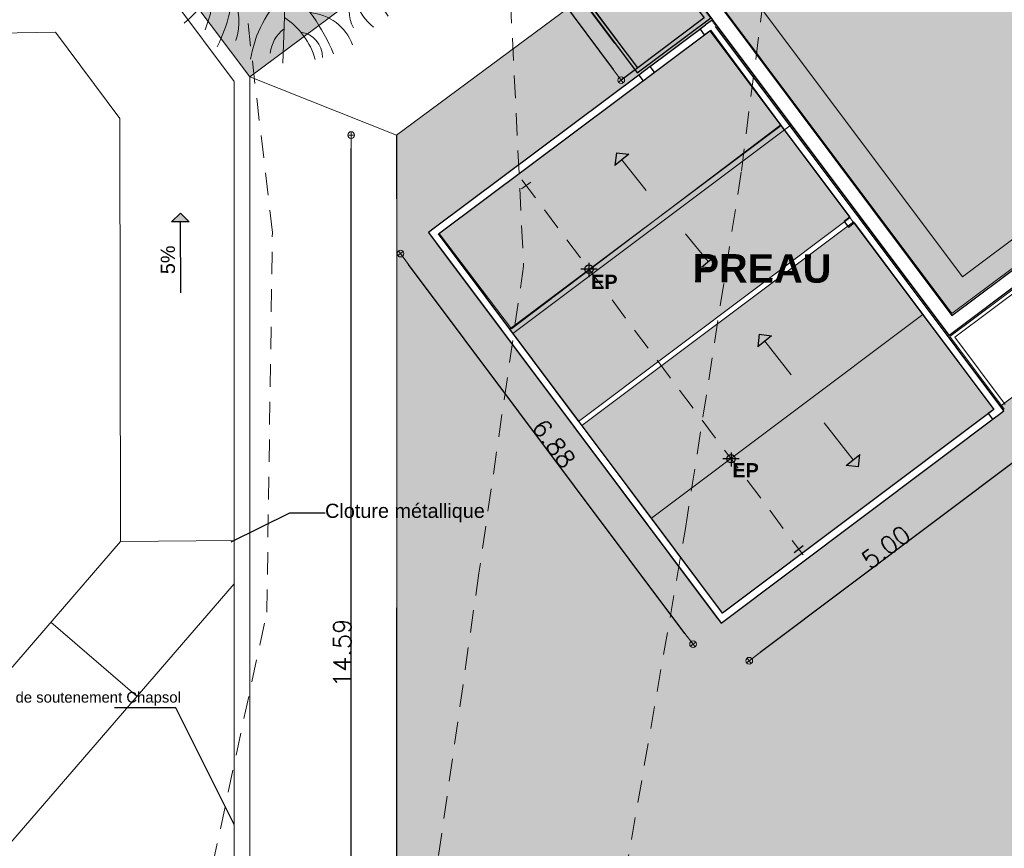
# Model space of a CAD drawing. Extents: x -155768 to 32626, y 53734 to 472609.
# Tile 9 of 33: x -113960 to -100086, y 123092 to 134769. Entities that reach past the tile are written whole.
import ezdxf

# ---------------------------------------------------------------- set-up
doc = ezdxf.new("R2010")
doc.units = 0
doc.header["$MEASUREMENT"] = 0
doc.set_wipeout_variables(frame=1)
doc.linetypes.add('Discontinu', pattern=[529.166651, 317.499995, -211.666656])
doc.linetypes.add('Wipeout_Contour', pattern=[1000, 0, -1000])
for name, color, linetype in [('Cotat 1_200', 7, 'Continuous'), ('Cotes de niveaux', 7, 'Continuous'), ('Lignes2D', 7, 'Continuous'), ('Limites', 7, 'Continuous'), ('Mobiliers', 7, 'Continuous'), ('Murs Périphériques', 7, 'Continuous'), ('Plancher béton', 7, 'Continuous'), ('Sols Exter', 7, 'Continuous'), ('Texte 2D', 7, 'Continuous'), ('Toiture Terrasse', 7, 'Continuous'), ('Voirie nouvelle', 7, 'Continuous'), ('Voirie éxistante', 7, 'Continuous'), ('Végétation', 7, 'Continuous')]:
    doc.layers.add(name, color=color, linetype=linetype)
doc.styles.get("Standard").update_dxf_attribs({"font": 'txt', "bigfont": 'BIGFONT.SHX'})
doc.styles.add('STYLE_GENERE_1', font='arial.ttf')
doc.styles.add('STYLE_GENERE_4', font='arialbd.ttf')
doc.dimstyles.new('STYLE_GENERE__1', dxfattribs={"dimtxt": 250, "dimasz": 190, "dimexe": 0.18, "dimexo": 0, "dimgap": 0.09, "dimtad": 1, "dimlfac": 0.001, "dimzin": 0, "dimdsep": 46, "dimtxsty": 'Standard', "dimblk": 'ARROWHEAD_7', "dimblk1": 'ARROWHEAD_7', "dimblk2": 'ARROWHEAD_7', "dimcen": 0.09, "dimclrd": 59, "dimclre": 59, "dimclrt": 59, "dimadec": 0, "dimazin": 0, "dimtfac": 1, "dimtdec": 4, "dimtmove": 2, "dimatfit": 3, "dimfxl": 1, "dimtolj": 1, "dimtzin": 0, "dimarcsym": 0})
doc.dimstyles.new('STYLE_GENERE__2', dxfattribs={"dimtxt": 250, "dimasz": 190, "dimexe": 0.18, "dimexo": 0, "dimgap": 0.09, "dimtad": 1, "dimlfac": 0.001, "dimzin": 0, "dimdsep": 46, "dimtxsty": 'Standard', "dimblk": 'ARROWHEAD_7', "dimcen": 0.09, "dimclrd": 256, "dimclre": 256, "dimclrt": 256, "dimadec": 0, "dimazin": 0, "dimtfac": 1, "dimtmove": 0, "dimatfit": 3, "dimfxl": 1, "dimfxlon": 1, "dimtolj": 1, "dimtzin": 0, "dimlwe": -1, "dimarcsym": 0})
doc.dimstyles.new('STYLE_GENERE__6', dxfattribs={"dimtxt": 0.18, "dimasz": 456, "dimexe": 0.18, "dimexo": 0.0625, "dimgap": 0.09, "dimtad": 0, "dimtih": 1, "dimtoh": 1, "dimdec": 4, "dimzin": 0, "dimdsep": 46, "dimcen": 0.09, "dimadec": 0, "dimazin": 0, "dimtfac": 1, "dimtdec": 4, "dimtmove": 0, "dimatfit": 3, "dimldrblk": 'ARROWHEAD_5', "dimfxl": 1, "dimtolj": 1, "dimtzin": 0, "dimarcsym": 0})

# ---------------------------------------------------------------- blocks, each defined once
blk = doc.blocks.new('Dalle_22', base_point=(-24005, -41551))
at = {"layer": 'Plancher béton', "linetype": 'Continuous', "lineweight": 9}
blk.add_hatch(color=9, dxfattribs=at).paths.add_polyline_path([(-24005, -41551), (-10211, -41551), (-10201, -26302), (-12841, -26302), (-12841, -23965), (-14606, -21607), (-12390, -19956), (-19530, -10422), (-30306, -18496), (-24004, -26941)], flags=0)
at = {"layer": 'Plancher béton', "color": 128, "linetype": 'Continuous', "lineweight": 9, "flags": 128}
blk.add_lwpolyline([(-24005, -41551), (-10211, -41551), (-10201, -26302), (-12841, -26302), (-12841, -23965), (-14606, -21607), (-12390, -19956), (-19530, -10422), (-30306, -18496), (-24004, -26941)], close=True, dxfattribs=at)
blk = doc.blocks.new('Dalle_18', base_point=(-23553, -41234))
at = {"layer": 'Plancher béton', "linetype": 'Continuous', "lineweight": 9}
blk.add_hatch(color=81, dxfattribs=at).paths.add_polyline_path([(-23553, -41234), (-17453, -41234), (-17453, -25600), (-25205, -15212), (-29791, -18644), (-23554, -26965)], flags=0)
at = {"layer": 'Plancher béton', "color": 128, "linetype": 'Continuous', "lineweight": 9, "flags": 128}
blk.add_lwpolyline([(-23553, -41234), (-17453, -41234), (-17453, -25600), (-25205, -15212), (-29791, -18644), (-23554, -26965)], close=True, dxfattribs=at)
blk = doc.blocks.new('Dalle_37', base_point=(-26139, -15100))
at = {"layer": 'Végétation', "linetype": 'Continuous', "lineweight": 60}
h = blk.add_hatch(color=255, dxfattribs=at)
h.paths.add_polyline_path([(-26139, -15100), (-21325, -11497), (-22102, -10459), (-26916, -14062)], flags=0)
h.paths.add_polyline_path([(-23227, -11366), (-22114, -10534), (-21411, -11474), (-22525, -12306)], flags=0)
h.paths.add_polyline_path([(-24294, -12161), (-23267, -11393), (-22565, -12331), (-23593, -13099), (-23589, -13103), (-25106, -14237), (-25810, -13294), (-24294, -12161)], flags=0)
h.paths.add_polyline_path([(-25859, -13327), (-25152, -14264), (-26138, -15007), (-26844, -14069)], flags=0)
at = {"layer": 'Végétation', "linetype": 'Continuous', "flags": 128}
for points in [[(-26139, -15100), (-21325, -11497), (-22102, -10459), (-26916, -14062)], [(-23227, -11366), (-22114, -10534), (-21411, -11474), (-22525, -12306)], [(-24294, -12161), (-23267, -11393), (-22565, -12331), (-23593, -13099), (-23589, -13103), (-25106, -14237), (-25810, -13294), (-24294, -12161)], [(-25859, -13327), (-25152, -14264), (-26138, -15007), (-26844, -14069)]]:
    blk.add_lwpolyline(points, close=True, dxfattribs=at)
blk = doc.blocks.new('Mur_133', base_point=(-31677, -19229))
at = {"color": 254, "linetype": 'Wipeout_Contour', "lineweight": 0, "ltscale": 149648.209526}
blk.add_wipeout([(-31657, -19089), (-34529, -15264), (-34669, -15244), (-31677, -19229)], dxfattribs=at).dxf.layer = 'Murs Périphériques'
at = {"layer": 'Murs Périphériques', "linetype": 'Continuous'}
for p, q in [((-34669, -15244), (-31677, -19229)), ((-31657, -19089), (-34529, -15264))]:
    blk.add_line(p, q, dxfattribs=at)
blk = doc.blocks.new('Mur_132', base_point=(-26180, -15107))
at = {"color": 254, "linetype": 'Wipeout_Contour', "lineweight": 0, "ltscale": 123029.937962}
blk.add_wipeout([(-26180, -15107), (-29104, -11200), (-29184, -11260), (-26320, -15086)], dxfattribs=at).dxf.layer = 'Murs Périphériques'
at = {"layer": 'Murs Périphériques', "linetype": 'Continuous'}
for p, q in [((-26180, -15107), (-29104, -11200)), ((-29184, -11260), (-26320, -15086))]:
    blk.add_line(p, q, dxfattribs=at)
blk = doc.blocks.new('Mur_130', base_point=(-34669, -15244))
at = {"color": 254, "linetype": 'Wipeout_Contour', "lineweight": 0, "ltscale": 138021.994044}
blk.add_wipeout([(-34529, -15264), (-29104, -11200), (-29164, -11120), (-34669, -15244)], dxfattribs=at).dxf.layer = 'Murs Périphériques'
at = {"layer": 'Murs Périphériques', "linetype": 'Continuous'}
for p, q in [((-29164, -11120), (-34669, -15244)), ((-29104, -11200), (-29164, -11120)), ((-34529, -15264), (-29184, -11260))]:
    blk.add_line(p, q, dxfattribs=at)
blk = doc.blocks.new('Mur_129', base_point=(-31677, -19229))
at = {"color": 254, "linetype": 'Wipeout_Contour', "lineweight": 0, "ltscale": 134586.55781}
blk.add_wipeout([(-31677, -19229), (-26180, -15107), (-26320, -15086), (-31657, -19089)], dxfattribs=at).dxf.layer = 'Murs Périphériques'
at = {"layer": 'Murs Périphériques', "linetype": 'Continuous'}
for p, q in [((-31677, -19229), (-26180, -15107)), ((-26320, -15086), (-31657, -19089))]:
    blk.add_line(p, q, dxfattribs=at)
blk = doc.blocks.new('Mur_494', base_point=(-31677, -19228))
at = {"color": 254, "linetype": 'Wipeout_Contour', "lineweight": 0, "ltscale": 148084.97792}
blk.add_wipeout([(-31657, -19088), (-31717, -19008), (-31797, -19069), (-31737, -19148)], dxfattribs=at).dxf.layer = 'Murs Périphériques'
at = {"layer": 'Murs Périphériques', "linetype": 'Continuous'}
for p, q in [((-31717, -19008), (-31797, -19069)), ((-31797, -19069), (-31737, -19148)), ((-31657, -19088), (-31717, -19008))]:
    blk.add_line(p, q, dxfattribs=at)
blk = doc.blocks.new('Mur_493', base_point=(-26906, -14304))
at = {"color": 254, "linetype": 'Wipeout_Contour', "lineweight": 0, "ltscale": 121752.962311}
blk.add_wipeout([(-26826, -14244), (-26946, -14084), (-27026, -14144), (-26906, -14304)], dxfattribs=at).dxf.layer = 'Murs Périphériques'
at = {"layer": 'Murs Périphériques', "linetype": 'Continuous'}
for p, q in [((-26946, -14084), (-27026, -14144)), ((-27026, -14144), (-26906, -14304)), ((-26826, -14244), (-26946, -14084)), ((-26906, -14304), (-26826, -14244))]:
    blk.add_line(p, q, dxfattribs=at)
blk = doc.blocks.new('Mur_492', base_point=(-26260, -15167))
at = {"color": 254, "linetype": 'Wipeout_Contour', "lineweight": 0, "ltscale": 121176.707241}
blk.add_wipeout([(-26300, -14947), (-26380, -15007), (-26321, -15086), (-26241, -15026)], dxfattribs=at).dxf.layer = 'Murs Périphériques'
at = {"layer": 'Murs Périphériques', "linetype": 'Continuous'}
for p, q in [((-26300, -14947), (-26380, -15007)), ((-26241, -15026), (-26300, -14947)), ((-26380, -15007), (-26321, -15086))]:
    blk.add_line(p, q, dxfattribs=at)
blk = doc.blocks.new('Mur_491', base_point=(-31677, -19229))
at = {"color": 254, "linetype": 'Wipeout_Contour', "lineweight": 0, "ltscale": 141510.80944}
blk.add_wipeout([(-31737, -19149), (-31677, -19229), (-28969, -17198), (-29029, -17118)], dxfattribs=at).dxf.layer = 'Murs Périphériques'
at = {"layer": 'Murs Périphériques', "linetype": 'Continuous'}
for p, q in [((-29029, -17118), (-31657, -19088)), ((-31737, -19148), (-31737, -19149)), ((-31737, -19149), (-31677, -19229))]:
    blk.add_line(p, q, dxfattribs=at)
at = {"color": 254, "linetype": 'Wipeout_Contour', "lineweight": 0, "ltscale": 127653.599181}
blk.add_wipeout([(-28949, -17058), (-28889, -17138), (-26180, -15106), (-26240, -15026)], dxfattribs=at).dxf.layer = 'Murs Périphériques'
at = {"layer": 'Murs Périphériques', "linetype": 'Continuous'}
for p, q in [((-26321, -15086), (-28949, -17058)), ((-26180, -15106), (-26240, -15026)), ((-28889, -17138), (-26260, -15166)), ((-31677, -19229), (-28969, -17198))]:
    blk.add_line(p, q, dxfattribs=at)
blk = doc.blocks.new('Mur_490', base_point=(-28929, -17168))
at = {"color": 254, "linetype": 'Wipeout_Contour', "lineweight": 0, "ltscale": 134601.075377}
blk.add_wipeout([(-28889, -17138), (-29009, -16978), (-29089, -17038), (-28969, -17198)], dxfattribs=at).dxf.layer = 'Murs Périphériques'
at = {"layer": 'Murs Périphériques', "linetype": 'Continuous'}
for p, q in [((-29009, -16978), (-29089, -17038)), ((-29089, -17038), (-29029, -17118)), ((-28949, -17058), (-29009, -16978)), ((-28969, -17198), (-28889, -17138)), ((-28969, -17198), (-28969, -17198)), ((-28889, -17138), (-28889, -17138))]:
    blk.add_line(p, q, dxfattribs=at)
blk = doc.blocks.new('Toit_7', base_point=(-30321, -18087))
at = {"layer": 'Toiture Terrasse', "linetype": 'Continuous', "lineweight": 9}
blk.add_hatch(color=8, dxfattribs=at).paths.add_polyline_path([(-30321, -18087), (-33190, -14261), (-34530, -15264), (-31657, -19089)], flags=0)
at = {"layer": 'Toiture Terrasse', "color": 250, "linetype": 'Continuous', "lineweight": 15, "flags": 128}
blk.add_lwpolyline([(-30321, -18087), (-33190, -14261), (-34530, -15264), (-31657, -19089)], close=True, dxfattribs=at)
blk = doc.blocks.new('Toit_8', base_point=(-30321, -18088))
at = {"layer": 'Toiture Terrasse', "linetype": 'Continuous', "lineweight": 9}
blk.add_hatch(color=8, dxfattribs=at).paths.add_polyline_path([(-30321, -18088), (-29016, -17110), (-31883, -13281), (-33189, -14261)], flags=0)
at = {"layer": 'Toiture Terrasse', "color": 250, "linetype": 'Continuous', "lineweight": 15, "flags": 128}
blk.add_lwpolyline([(-30321, -18088), (-29016, -17110), (-31883, -13281), (-33189, -14261)], close=True, dxfattribs=at)
blk = doc.blocks.new('Toit_9', base_point=(-27657, -16088))
at = {"layer": 'Toiture Terrasse', "linetype": 'Continuous', "lineweight": 9}
blk.add_hatch(color=8, dxfattribs=at).paths.add_polyline_path([(-27657, -16088), (-30526, -12262), (-31826, -13235), (-28954, -17061)], flags=0)
at = {"layer": 'Toiture Terrasse', "color": 250, "linetype": 'Continuous', "lineweight": 15, "flags": 128}
blk.add_lwpolyline([(-27657, -16088), (-30526, -12262), (-31826, -13235), (-28954, -17061)], close=True, dxfattribs=at)
blk = doc.blocks.new('Toit_10', base_point=(-27645, -16086))
at = {"layer": 'Toiture Terrasse', "linetype": 'Continuous', "lineweight": 9}
blk.add_hatch(color=8, dxfattribs=at).paths.add_polyline_path([(-27645, -16086), (-26313, -15098), (-29178, -11271), (-30520, -12290)], flags=0)
at = {"layer": 'Toiture Terrasse', "color": 250, "linetype": 'Continuous', "lineweight": 15, "flags": 128}
blk.add_lwpolyline([(-27645, -16086), (-26313, -15098), (-29178, -11271), (-30520, -12290)], close=True, dxfattribs=at)
blk = doc.blocks.new('Arbre 1 plan 12', base_point=(-22621, 257556))
at = {"layer": 'Végétation', "color": 59, "linetype": 'Continuous', "lineweight": 20}
for p, q in [((-23157, 258341), (-22864, 258008)), ((-22864, 258008), (-22796, 258354)), ((-22786, 257946), (-22796, 258354)), ((-22588, 257901), (-22213, 258098)), ((-22232, 258088), (-22448, 257899)), ((-22864, 258008), (-22772, 257679)), ((-22642, 257741), (-22786, 257946)), ((-22588, 257901), (-22642, 257741)), ((-22503, 257768), (-22448, 257899)), ((-23297, 257599), (-22933, 257730)), ((-22933, 257730), (-22772, 257679)), ((-22140, 257633), (-22503, 257768)), ((-24616, 257556), (-23038, 257608)), ((-23038, 257608), (-22812, 257573)), ((-22812, 257573), (-22794, 257434)), ((-22302, 257421), (-22534, 257591)), ((-22534, 257591), (-22107, 257537)), ((-21694, 257376), (-22140, 257633)), ((-22107, 257537), (-21694, 257376)), ((-22794, 257434), (-23085, 257032)), ((-22742, 257295), (-22603, 257469)), ((-22603, 257469), (-22346, 257288)), ((-22302, 257421), (-22227, 257004)), ((-22742, 257295), (-23085, 257032)), ((-22346, 257288), (-22231, 257026))]:
    blk.add_line(p, q, dxfattribs=at)
for centre, radius, start, end in [((-21900, 259604), 1072, 185.2654, 221.5605), ((-27399, 259441), 4729, 346.7161, 1.3266), ((-25440, 260034), 3066, 331.2124, 350.7346), ((-24574, 258657), 1337, 351.1579, 32.3618), ((-22806, 259491), 542, 298.3532, 347.7354), ((-19587, 258414), 2450, 156.5487, 184.7366), ((-24109, 258832), 631, 347.1957, 43.3477), ((-24519, 260838), 3290, 319.4232, 329.5375), ((-25651, 256283), 3234, 39.5238, 58.397), ((-24868, 258239), 1323, 28.1546, 41.1568), ((-20775, 258433), 970, 132.0902, 180.2088), ((-23609, 260567), 2836, 299.4887, 326.4789), ((-23453, 259382), 856, 220.0008, 278.2715), ((-21536, 259244), 692, 263.8884, 316.3772), ((-24608, 257879), 706, 5.1301, 69.1555), ((-23881, 258993), 502, 241.8841, 297.6783), ((-21697, 259743), 1435, 262.7375, 304.0381), ((-21036, 258734), 492, 230.8712, 286.6076), ((-25636, 255563), 2942, 43.6249, 66.9386), ((-24528, 257759), 353, 7.5707, 91.3029), ((-24856, 256999), 1054, 33.295, 73.8856), ((-20714, 257361), 689, 87.8257, 155.8994), ((-20820, 256590), 1175, 80.9376, 138.0094), ((-24818, 258728), 1647, 278.9075, 316.2154), ((-24536, 257884), 510, 276.6792, 322.3138), ((-20713, 257234), 351, 89.3291, 161.401), ((-19900, 260228), 3370, 237.8257, 255.9641), ((-20597, 255831), 1580, 91.2347, 119.8032), ((-19364, 257739), 2210, 192.0748, 220.0251), ((-19480, 258260), 2049, 214.1378, 227.952), ((-20721, 254838), 3225, 137.1435, 160.431), ((-25760, 255488), 3845, 2.979, 23.2223), ((-20364, 256806), 1097, 170.1996, 218.1175), ((-23302, 254368), 2511, 88.1165, 115.6551), ((-24035, 256070), 865, 64.9094, 107.666), ((-24596, 256347), 1476, 332.8566, 21.0769), ((-20695, 255675), 1929, 140.5443, 183.3886), ((-22403, 254768), 2162, 115.8159, 139.7067), ((-23502, 254838), 1746, 92.0726, 111.7333), ((-22841, 255583), 1275, 11.8922, 53.4363), ((-21005, 256369), 526, 147.6037, 213.9293), ((-24445, 256061), 997, 342.5461, 22.132), ((-21016, 255850), 1184, 149.598, 186.6048), ((-23815, 255790), 869, 353.6845, 36.8802), ((-23778, 255529), 1533, 2.5342, 33.2084)]:
    blk.add_arc(centre, radius, start, end, dxfattribs=at)
blk = doc.blocks.new('Ligne_4827', base_point=(-29181, -14742))
at = {"layer": 'Toiture Terrasse', "linetype": 'Continuous'}
blk.add_hatch(color=256, dxfattribs=at).paths.add_polyline_path([(-29667, -15144), (-29651, -14968), (-29491, -15160)], flags=0)
at = {"layer": 'Toiture Terrasse', "color": 49, "linetype": 'Continuous', "lineweight": 20}
blk.add_line((-29181, -14742), (-29571, -15064), dxfattribs=at)
at = {"layer": 'Toiture Terrasse', "linetype": 'Continuous'}
for p, q in [((-29667, -15144), (-29651, -14968)), ((-29651, -14968), (-29491, -15160)), ((-29667, -15144), (-29491, -15160))]:
    blk.add_line(p, q, dxfattribs=at)
blk = doc.blocks.new('Ligne_4828', base_point=(-28570, -14189))
at = {"layer": 'Toiture Terrasse', "linetype": 'Continuous'}
blk.add_hatch(color=256, dxfattribs=at).paths.add_polyline_path([(-28042, -13770), (-28062, -13945), (-28218, -13749)], flags=0)
at = {"layer": 'Toiture Terrasse', "color": 49, "linetype": 'Continuous', "lineweight": 20}
blk.add_line((-28570, -14189), (-28140, -13847), dxfattribs=at)
at = {"layer": 'Toiture Terrasse', "linetype": 'Continuous'}
for p, q in [((-28042, -13770), (-28218, -13749)), ((-28062, -13945), (-28218, -13749)), ((-28042, -13770), (-28062, -13945))]:
    blk.add_line(p, q, dxfattribs=at)
blk = doc.blocks.new('Ligne_4829', base_point=(-31167, -16233))
at = {"layer": 'Toiture Terrasse', "linetype": 'Continuous'}
blk.add_hatch(color=256, dxfattribs=at).paths.add_polyline_path([(-30598, -15781), (-30618, -15956), (-30773, -15760)], flags=0)
for p, q in [((-30598, -15781), (-30773, -15760)), ((-30618, -15956), (-30773, -15760)), ((-30598, -15781), (-30618, -15956))]:
    blk.add_line(p, q, dxfattribs=at)
at = {"layer": 'Toiture Terrasse', "color": 49, "linetype": 'Continuous', "lineweight": 20}
blk.add_line((-31167, -16233), (-30695, -15858), dxfattribs=at)
blk = doc.blocks.new('Ligne_4830', base_point=(-31846, -16694))
at = {"layer": 'Toiture Terrasse', "linetype": 'Continuous'}
blk.add_hatch(color=256, dxfattribs=at).paths.add_polyline_path([(-32466, -17180), (-32445, -17004), (-32291, -17201)], flags=0)
at = {"layer": 'Toiture Terrasse', "color": 49, "linetype": 'Continuous', "lineweight": 20}
blk.add_line((-31846, -16694), (-32368, -17103), dxfattribs=at)
at = {"layer": 'Toiture Terrasse', "linetype": 'Continuous'}
for p, q in [((-32466, -17180), (-32445, -17004)), ((-32445, -17004), (-32291, -17201)), ((-32466, -17180), (-32291, -17201))]:
    blk.add_line(p, q, dxfattribs=at)
blk = doc.blocks.new('Ligne_4911', base_point=(-30016, -7631))
at = {"linetype": 'Continuous'}
blk.add_hatch(color=256, dxfattribs=at).paths.add_polyline_path([(-28889, -7624), (-29014, -7750), (-29015, -7500)], flags=0)
for p, q in [((-30016, -7631), (-29014, -7625)), ((-28889, -7624), (-29015, -7500)), ((-29014, -7750), (-29015, -7500)), ((-28889, -7624), (-29014, -7750))]:
    blk.add_line(p, q, dxfattribs=at)
blk = doc.blocks.new('ARROWHEAD_7')
at = {"color": 0, "linetype": 'Continuous', "lineweight": 0}
for p, q in [((0, 0), (-1, 0)), ((-0.25, 0), (0.25, 0)), ((0, -0.25), (0, 0.25))]:
    blk.add_line(p, q, dxfattribs=at)
blk.add_circle((0, 0), 0.25, dxfattribs=at)
blk = doc.blocks.new('*D178', base_point=(-22621, 257556))
at = {"layer": 'Cotat 1_200', "color": 59, "linetype": 'Continuous', "lineweight": -2, "transparency": 16777216}
for p, q in [((-108786, 138820), (-109019, 138647)), ((-108905, 138495), (-105597, 134069)), ((-105252, 134090), (-105484, 133917))]:
    blk.add_line(p, q, dxfattribs=at)
at = {"layer": 'Defpoints', "color": 0, "linetype": 'Continuous', "transparency": 16777216}
for p in [(-108786, 138820), (-105252, 134090), (-105484, 133917)]:
    blk.add_point(p, dxfattribs=at)
at = {"layer": 'Cotat 1_200', "color": 59, "linetype": 'Continuous', "lineweight": -2, "transparency": 16777216, "xscale": 190, "yscale": 190, "zscale": 190}
for p, rotation in [((-109019, 138647), 126.7726611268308), ((-105484, 133917), 306.7726611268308)]:
    blk.add_blockref('ARROWHEAD_7', p, dxfattribs=dict(at, rotation=rotation))
at = {"layer": 'Cotat 1_200', "color": 59, "linetype": 'Continuous', "lineweight": 20, "transparency": 16777216, "insert": (-107151, 136357), "char_height": 250, "attachment_point": 5, "rotation": 306.7727}
blk.add_mtext('\\A1;5.91', dxfattribs=at)
blk = doc.blocks.new('*D187', base_point=(-22621, 257556))
at = {"layer": 'Cotat 1_200', "transparency": 16777216}
for p, q in [((-109289, 133143), (-109290, 133143)), ((-109289, 118548), (-109290, 118548))]:
    blk.add_line(p, q, dxfattribs=at)
at = {"layer": 'Cotat 1_200', "lineweight": -2, "transparency": 16777216}
blk.add_line((-109290, 118738), (-109290, 132953), dxfattribs=at)
at = {"layer": 'Defpoints', "color": 0, "linetype": 'Continuous', "transparency": 16777216}
for p in [(-109290, 133143), (-108646, 133143), (-107755, 118548)]:
    blk.add_point(p, dxfattribs=at)
at = {"layer": 'Cotat 1_200', "linetype": 'Continuous', "lineweight": -2, "transparency": 16777216, "xscale": 190, "yscale": 190, "zscale": 190}
for p, rotation in [((-109290, 133143), 90), ((-109290, 118548), 270)]:
    blk.add_blockref('ARROWHEAD_7', p, dxfattribs=dict(at, rotation=rotation))
at = {"layer": 'Cotat 1_200', "linetype": 'Continuous', "transparency": 16777216, "insert": (-109415, 125846), "char_height": 250, "attachment_point": 5, "rotation": 90}
blk.add_mtext('\\A1;14.59', dxfattribs=at)
blk = doc.blocks.new('*D207', base_point=(-22621, 257556))
at = {"layer": 'Cotat 1_200', "transparency": 16777216}
for p, q in [((-108595, 131474), (-108595, 131473)), ((-104471, 125970), (-104472, 125969))]:
    blk.add_line(p, q, dxfattribs=at)
at = {"layer": 'Cotat 1_200', "lineweight": -2, "transparency": 16777216}
blk.add_line((-104586, 126121), (-108481, 131321), dxfattribs=at)
at = {"layer": 'Defpoints', "color": 0, "linetype": 'Continuous', "transparency": 16777216}
for p in [(-108200, 131769), (-108595, 131473), (-104077, 126265)]:
    blk.add_point(p, dxfattribs=at)
at = {"layer": 'Cotat 1_200', "linetype": 'Continuous', "lineweight": -2, "transparency": 16777216, "xscale": 190, "yscale": 190, "zscale": 190}
for p, rotation in [((-108595, 131473), 126.8362553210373), ((-104472, 125969), 306.8362553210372)]:
    blk.add_blockref('ARROWHEAD_7', p, dxfattribs=dict(at, rotation=rotation))
at = {"layer": 'Cotat 1_200', "linetype": 'Continuous', "transparency": 16777216, "insert": (-106434, 128796), "char_height": 250, "attachment_point": 5, "rotation": 306.8363}
blk.add_mtext('\\A1;6.88', dxfattribs=at)
blk = doc.blocks.new('*D208', base_point=(-22621, 257556))
at = {"layer": 'Cotat 1_200', "lineweight": -2, "transparency": 16777216}
blk.add_line((-99831, 128626), (-103528, 125850), dxfattribs=at)
at = {"layer": 'Cotat 1_200', "transparency": 16777216}
for p, q in [((-99679, 128741), (-99679, 128740)), ((-103680, 125737), (-103680, 125736))]:
    blk.add_line(p, q, dxfattribs=at)
at = {"layer": 'Defpoints', "color": 0, "linetype": 'Continuous', "transparency": 16777216}
for p in [(-100864, 130319), (-104077, 126265), (-103680, 125736)]:
    blk.add_point(p, dxfattribs=at)
at = {"layer": 'Cotat 1_200', "linetype": 'Continuous', "lineweight": -2, "transparency": 16777216, "xscale": 190, "yscale": 190, "zscale": 190}
for p, rotation in [((-99679, 128741), 36.90251916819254), ((-103680, 125736), 216.9025191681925)]:
    blk.add_blockref('ARROWHEAD_7', p, dxfattribs=dict(at, rotation=rotation))
at = {"layer": 'Cotat 1_200', "linetype": 'Continuous', "transparency": 16777216, "insert": (-101754, 127338), "char_height": 250, "attachment_point": 5, "rotation": 36.9025}
blk.add_mtext('\\A1;5.00', dxfattribs=at)
blk = doc.blocks.new('ARROWHEAD_5')
at = {"color": 0, "linetype": 'Continuous', "lineweight": 0}
blk.add_line((0, 0), (-1, 0), dxfattribs=at)
blk.add_solid([(-1, 0.2679), (0, 0), (-1, -0.2679), (-1, 0.2679)], dxfattribs=at)

msp = doc.modelspace()

# ---------------------------------------------------------------- hatches: boundary and pattern name
at = {"layer": 'Mobiliers', "linetype": 'Continuous', "lineweight": 9}
for points in [[(-110718.404, 133962.397), (-108124.749, 135903.758), (-109861.259, 138171.008), (-112426.863, 136251.056)], [(-110938.404, 133898.711), (-110938.827, 133899.276), (-110938.827, 129127.319)], [(-110720.235, 125736.588), (-110718.404, 125736.588), (-110718.404, 133962.397)]]:
    msp.add_hatch(color=81, dxfattribs=at).paths.add_polyline_path(points, flags=0)
at = {"layer": 'Sols Exter', "linetype": 'Continuous', "lineweight": 9}
msp.add_hatch(color=9, dxfattribs=at).paths.add_polyline_path([(-104998.608, 135850.683), (-108652.843, 133143.037), (-108647.192, 131339.55), (-108649.171, 121630.412), (-108426.184, 121630.389), (-108426.097, 120954.653), (-92273.924, 120936.376), (-92281.749, 135227.079), (-104127.381, 126332.313), (-108199.969, 131769.241), (-104195.441, 134768.133)])

# ---------------------------------------------------------------- linework, layer by layer
at = {"layer": 'Cotes de niveaux', "color": 96, "linetype": 'Discontinu', "lineweight": 9}
for p, q in [((-110399.704, 131769.995), (-110950.378, 136490.056)), ((-110478.372, 126420.592), (-110399.704, 131769.995)), ((-112130.393, 118711.159), (-110478.372, 126420.592))]:
    msp.add_line(p, q, dxfattribs=at)
at = {"layer": 'Lignes2D', "color": 59, "linetype": 'Continuous', "lineweight": 20}
msp.add_line((-108646.407, 133143.037), (-108644.513, 118548.443), dxfattribs=at)
at = {"layer": 'Limites', "color": 59, "linetype": 'Continuous', "lineweight": 20}
for p, q in [((-110718.404, 133962.397), (-108652.843, 133143.037)), ((-110718.404, 133962.397), (-110718.404, 125736.588)), ((-110718.404, 125736.588), (-110718.404, 125616.922))]:
    msp.add_line(p, q, dxfattribs=at)
at = {"layer": 'Murs Périphériques', "color": 59, "linetype": 'Continuous', "lineweight": 20}
for p, q in [((-113927.044, 137891.53), (-110938.404, 133898.711)), ((-110717.637, 133962.972), (-113619.399, 137847.652)), ((-113455.795, 134592.139), (-112547.543, 133378.716)), ((-110938.404, 133895.3), (-110938.404, 121520.874)), ((-110718.404, 124707.882), (-110718.404, 133802.73)), ((-112547.543, 133378.716), (-112540.144, 127413.942))]:
    msp.add_line(p, q, dxfattribs=at)
at = {"layer": 'Sols Exter', "color": 59, "linetype": 'Continuous', "lineweight": 20, "flags": 128}
msp.add_lwpolyline([(-104998.608, 135850.683), (-108652.843, 133143.037), (-108647.192, 131339.55), (-108649.171, 121630.412), (-108426.184, 121630.389), (-108426.097, 120954.653), (-92273.924, 120936.376), (-92281.749, 135227.079), (-104127.381, 126332.313), (-108199.969, 131769.241), (-104195.441, 134768.133)], close=True, dxfattribs=at)
at = {"layer": 'Voirie nouvelle', "color": 59, "linetype": 'Continuous', "lineweight": 20}
msp.add_line((-110718.404, 125616.922), (-110716.587, 118548.443), dxfattribs=at)
at = {"layer": 'Voirie éxistante', "color": 59, "linetype": 'Continuous', "lineweight": 20}
for p, q in [((-115046.524, 134567.32), (-113455.795, 134592.139)), ((-112540.144, 127413.942), (-121497.785, 117048.091)), ((-112540.144, 127413.942), (-110940.144, 127431.906)), ((-110938.404, 126820.431), (-118971.737, 117524.196)), ((-113520.907, 126278.995), (-112307.023, 125230.018))]:
    msp.add_line(p, q, dxfattribs=at)

# ---------------------------------------------------------------- block references
at = {"linetype": 'Continuous', "rotation": 90}
msp.add_blockref('Ligne_4911', (-111689.341, 130917.938), dxfattribs=at)
at = {"layer": 'Plancher béton', "color": 128, "linetype": 'Continuous', "lineweight": 9, "rotation": 90}
for name, p in [('Dalle_22', (-77769.323, 136929.809)), ('Dalle_18', (-78086.627, 137381.372))]:
    msp.add_blockref(name, p, dxfattribs=at)
at = {"layer": 'Végétation', "linetype": 'Continuous', "rotation": 90}
msp.add_blockref('Dalle_37', (-104220.917, 134795.191), dxfattribs=at)
at = {"layer": 'Végétation', "color": 49, "linetype": 'Continuous', "lineweight": 20, "xscale": -1, "rotation": 269.9999999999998}
msp.add_blockref('Arbre 1 plan 12', (-110251.776, 136152.752), dxfattribs=at)

# ---------------------------------------------------------------- texts
at = {"layer": 'Texte 2D', "linetype": 'Continuous', "insert": (-111871.359, 131385.377), "char_height": 200, "attachment_point": 5, "rotation": 90, "style": 'STYLE_GENERE_1'}
msp.add_mtext('{5%}', dxfattribs=at)
at = {"layer": 'Texte 2D', "color": 59, "linetype": 'Continuous', "lineweight": 20, "insert": (-114437.741, 125198.378), "char_height": 150, "width": 6296.94125, "attachment_point": 4, "style": 'STYLE_GENERE_1'}
msp.add_mtext('{Mur de soutenement Chapsol}', dxfattribs=at)

# ---------------------------------------------------------------- leaders
at = {"layer": 'Texte 2D', "color": 59, "linetype": 'Continuous', "lineweight": 20}
msp.add_leader([(-110938.404, 123426.827), (-111762.123, 125073.23), (-112623.287, 125073.23)], dimstyle='STYLE_GENERE__6', dxfattribs=at)

# ---------------------------------------------------------------- next in the draw order: block references
at = {"layer": 'Murs Périphériques', "rotation": 90}
for name, p in [('Mur_132', (-104214.242, 134754.059)), ('Mur_133', (-100091.778, 129257.512))]:
    msp.add_blockref(name, p, dxfattribs=at)

# ---------------------------------------------------------------- next in the draw order: linework, layer by layer
at = {"layer": 'Lignes2D', "linetype": 'Continuous'}
for p, q in [((-106936.759, 132716.586), (-106937.874, 132718.072)), ((-103046.767, 127261.409), (-102918.764, 127357.405))]:
    msp.add_line(p, q, dxfattribs=at)
at = {"layer": 'Lignes2D', "color": 59, "linetype": 'Continuous', "lineweight": 20}
msp.add_line((-106760.209, 132481.105), (-106888.212, 132385.109), dxfattribs=at)
at = {"layer": 'Limites', "color": 59, "linetype": 'Continuous', "lineweight": 20}
msp.add_line((-110718.404, 133962.397), (-108124.749, 135903.758), dxfattribs=at)
at = {"layer": 'Murs Périphériques', "linetype": 'Continuous'}
for p, q in [((-105574.514, 134439.444), (-108763.211, 138700.191)), ((-105534.484, 134469.403), (-108690.456, 138691.975))]:
    msp.add_line(p, q, dxfattribs=at)
at = {"layer": 'Toiture Terrasse', "color": 5, "linetype": 'Continuous', "lineweight": 25}
msp.add_line((-103937.251, 128672.462), (-103937.251, 128473.04), dxfattribs=at)
at = {"layer": 'Voirie nouvelle', "color": 59, "linetype": 'Continuous', "lineweight": 20}
msp.add_line((-104867.793, 132052.678), (-104938.496, 131997.495), dxfattribs=at)

# ---------------------------------------------------------------- next in the draw order: block references
at = {"layer": 'Murs Périphériques', "rotation": 90}
for name, p in [('Mur_493', (-105016.829, 134028.406)), ('Mur_130', (-104076.919, 126265.11))]:
    msp.add_blockref(name, p, dxfattribs=at)
at = {"layer": 'Toiture Terrasse', "color": 49, "linetype": 'Continuous', "lineweight": 20, "rotation": 90}
for name, p in [('Ligne_4828', (-105132.244, 132364.539)), ('Ligne_4830', (-102626.826, 129088.223))]:
    msp.add_blockref(name, p, dxfattribs=at)

# ---------------------------------------------------------------- next in the draw order: texts
at = {"layer": 'Toiture Terrasse', "color": 5, "linetype": 'Continuous', "lineweight": 25, "insert": (-103731.658, 128420.498), "char_height": 200, "attachment_point": 5, "style": 'STYLE_GENERE_4'}
msp.add_mtext('{EP}', dxfattribs=at)

# ---------------------------------------------------------------- next in the draw order: linework, layer by layer
at = {"layer": 'Cotes de niveaux', "color": 96, "linetype": 'Discontinu', "lineweight": 9}
for p, q in [((-107095.661, 136096.718), (-106859.658, 131297.989)), ((-106859.658, 131297.989), (-107489, 126971.266)), ((-105522.307, 122172.537), (-104578.295, 127600.608)), ((-107489, 126971.266), (-108197.009, 122015.202))]:
    msp.add_line(p, q, dxfattribs=at)
at = {"layer": 'Toiture Terrasse', "color": 5, "linetype": 'Continuous', "lineweight": 25}
for p, q in [((-105824.613, 131252.543), (-106052.207, 131252.543)), ((-105938.41, 131342.193), (-105938.41, 131142.771)), ((-103823.454, 128582.813), (-104051.048, 128582.813))]:
    msp.add_line(p, q, dxfattribs=at)
for centre in [(-105938.462, 131252.543), (-103937.303, 128582.813)]:
    msp.add_circle(centre, 60, dxfattribs=at)

# ---------------------------------------------------------------- next in the draw order: block references
at = {"layer": 'Murs Périphériques', "rotation": 90}
msp.add_blockref('Mur_129', (-100091.778, 129257.512), dxfattribs=at)

# ---------------------------------------------------------------- next in the draw order: texts
at = {"layer": 'Texte 2D', "color": 59, "linetype": 'Continuous', "lineweight": 20, "insert": (-109657.159, 127818.555), "char_height": 200, "width": 3399.65185, "attachment_point": 4, "line_spacing_factor": 0.408856, "style": 'STYLE_GENERE_1'}
msp.add_mtext('Cloture métallique', dxfattribs=at)
at = {"layer": 'Toiture Terrasse', "color": 5, "linetype": 'Continuous', "lineweight": 25, "insert": (-105722.096, 131075.93), "char_height": 200, "attachment_point": 5, "style": 'STYLE_GENERE_4'}
msp.add_mtext('{EP}', dxfattribs=at)

# ---------------------------------------------------------------- next in the draw order: dimensions: what is measured, and where the dimension line sits
at = {"layer": 'Cotat 1_200', "color": 59, "linetype": 'Continuous', "lineweight": 20}
dim = msp.add_linear_dim(base=(-105483.694, 133916.745), p1=(-108786.429, 138820.392), p2=(-105251.65, 134090.164), angle=306.7726611, dimstyle='STYLE_GENERE__1', dxfattribs=at)
dim.commit()
dim.dimension.update_dxf_attribs({"geometry": '*D178', "text_midpoint": (-107151.001, 136356.656)})
at = {"layer": 'Cotat 1_200', "linetype": 'Continuous'}
dim = msp.add_linear_dim(base=(-109290.143, 133143.037), p1=(-107755.486, 118548.442), p2=(-108646.407, 133143.037), angle=90, dimstyle='STYLE_GENERE__2', dxfattribs=at)
dim.commit()
dim.dimension.update_dxf_attribs({"geometry": '*D187', "text_midpoint": (-109415.233, 125845.74)})

# ---------------------------------------------------------------- next in the draw order: leaders
at = {"layer": 'Texte 2D', "color": 59, "linetype": 'Continuous', "lineweight": 20, "annotation_type": 0, "has_hookline": 1, "hookline_direction": 0, "text_width": 2226.33}
msp.add_leader([(-110979.237, 127412.732), (-110151.841, 127818.555), (-109657.249, 127818.555)], dimstyle='STYLE_GENERE__6', dxfattribs=at)

# ---------------------------------------------------------------- next in the draw order: block references
at = {"layer": 'Murs Périphériques', "rotation": 90}
for name, p in [('Mur_492', (-104154.22, 134674.032)), ('Mur_494', (-100092.337, 129257.726))]:
    msp.add_blockref(name, p, dxfattribs=at)

# ---------------------------------------------------------------- next in the draw order: block references
msp.add_blockref('Mur_491', (-100092.227, 129257.58), dxfattribs=at)

# ---------------------------------------------------------------- next in the draw order: linework, layer by layer
at = {"layer": 'Cotes de niveaux', "color": 96, "linetype": 'Discontinu', "lineweight": 9}
for p, q in [((-103791.618, 132635.34), (-103004.941, 138771.419)), ((-104578.295, 127600.608), (-103791.618, 132635.34))]:
    msp.add_line(p, q, dxfattribs=at)
at = {"layer": 'Lignes2D', "color": 59, "linetype": 'Continuous', "lineweight": 20}
for p, q in [((-104275.303, 134755.33), (-105219.125, 134048.143)), ((-100852.265, 130303.268), (-100086.295, 129281.621)), ((-100783.64, 130295.088), (-100073.461, 129347.855))]:
    msp.add_line(p, q, dxfattribs=at)
at = {"layer": 'Lignes2D', "color": 59, "linetype": 'Discontinu', "lineweight": 20}
msp.add_line((-106883.252, 132513.043), (-102922.779, 127229.397), dxfattribs=at)
at = {"layer": 'Lignes2D', "linetype": 'Continuous'}
msp.add_line((-104124.869, 126334.446), (-108083.992, 131615.104), dxfattribs=at)
at = {"layer": 'Limites', "color": 59, "linetype": 'Continuous', "lineweight": 20}
msp.add_line((-103089.665, 133288.375), (-107011.607, 130347.936), dxfattribs=at)
at = {"layer": 'Murs Périphériques', "linetype": 'Continuous'}
msp.add_line((-100824.082, 130599.255), (-92379.912, 136930.191), dxfattribs=at)
at = {"layer": 'Voirie éxistante', "linetype": 'Continuous'}
msp.add_line((-92299.489, 136740.518), (-100864.265, 130319.159), dxfattribs=at)
at = {"layer": 'Voirie éxistante', "color": 59, "linetype": 'Continuous', "lineweight": 20}
for p, q in [((-92302.435, 136713.422), (-100852.28, 130303.257)), ((-92285.661, 136666.367), (-100783.65, 130295.081))]:
    msp.add_line(p, q, dxfattribs=at)

# ---------------------------------------------------------------- next in the draw order: block references
at = {"layer": 'Murs Périphériques', "rotation": 90}
msp.add_blockref('Mur_490', (-102153.01, 132005.785), dxfattribs=at)
at = {"layer": 'Toiture Terrasse', "color": 250, "linetype": 'Continuous', "lineweight": 15, "rotation": 90}
for name, p in [('Toit_10', (-103234.333, 133289.124)), ('Toit_7', (-101233.588, 130613.264))]:
    msp.add_blockref(name, p, dxfattribs=at)
at = {"layer": 'Toiture Terrasse', "color": 49, "linetype": 'Continuous', "lineweight": 20, "rotation": 90}
for name, p in [('Ligne_4827', (-104579.208, 131752.848)), ('Ligne_4829', (-103087.689, 129766.948))]:
    msp.add_blockref(name, p, dxfattribs=at)

# ---------------------------------------------------------------- next in the draw order: texts
at = {"layer": 'Texte 2D', "linetype": 'Continuous', "attachment_point": 5, "style": 'STYLE_GENERE_4'}
for s, insert, char_height, rotation in [('{Rue   de   la   Place   du   Monument   à   la   fontaine   de   Bezan}', (-115990.305, 142665.706), 799.99959, 36.8702601), ('{PREAU}', (-103501.336, 131261.792), 400, 359.8406859)]:
    msp.add_mtext(s, dxfattribs=dict(at, insert=insert, char_height=char_height, rotation=rotation))

# ---------------------------------------------------------------- next in the draw order: dimensions: what is measured, and where the dimension line sits
at = {"layer": 'Cotat 1_200', "linetype": 'Continuous'}
for base, p1, p2, angle, picture, middle in [((-108595.337, 131473.078), (-104076.919, 126265.11), (-108199.969, 131769.241), 126.8362553, '*D207', (-106433.695, 128796.008)), ((-103679.801, 125736.247), (-100864.265, 130319.159), (-104076.919, 126265.11), 216.9025192, '*D208', (-101754.447, 127338.406))]:
    dim = msp.add_linear_dim(base=base, p1=p1, p2=p2, angle=angle, dimstyle='STYLE_GENERE__2', dxfattribs=at)
    dim.commit()
    dim.dimension.update_dxf_attribs({"geometry": picture, "text_midpoint": middle})

# ---------------------------------------------------------------- next in the draw order: linework, layer by layer
at = {"layer": 'Lignes2D', "color": 59, "linetype": 'Continuous', "lineweight": 20}
for p, q in [((-104099.706, 134601.347), (-100138.287, 129317.627)), ((-104119.722, 134461.34), (-100231.745, 129277.466))]:
    msp.add_line(p, q, dxfattribs=at)
at = {"layer": 'Murs Périphériques', "linetype": 'Continuous'}
for p, q in [((-109199.098, 141444.657), (-100864.265, 130319.159)), ((-108914.51, 141408.056), (-100824.082, 130599.255))]:
    msp.add_line(p, q, dxfattribs=at)

# ---------------------------------------------------------------- next in the draw order: block references
at = {"layer": 'Toiture Terrasse', "color": 250, "linetype": 'Continuous', "lineweight": 15, "rotation": 90}
for name, p in [('Toit_9', (-103232.739, 133277.234)), ('Toit_8', (-101232.934, 130613.755))]:
    msp.add_blockref(name, p, dxfattribs=at)

doc.saveas('drawing.dxf')
